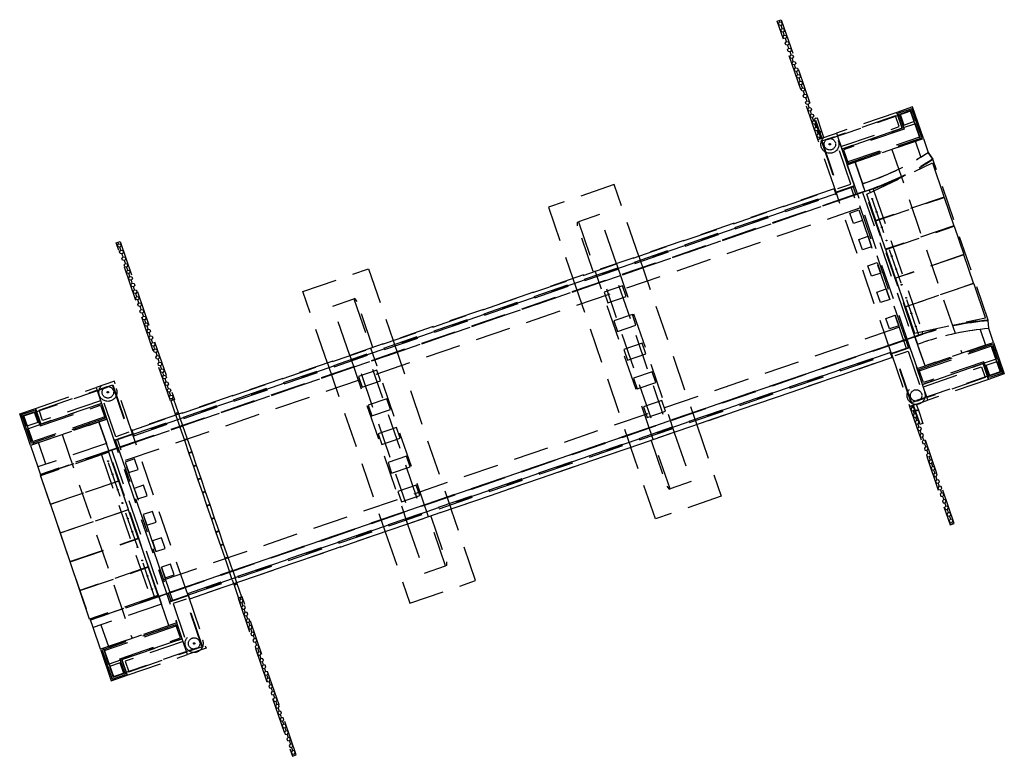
# Model space of a CAD drawing. Header units: metres. Extents: x 265330 to 265500, y 576964 to 577035.
# Tile 2 of 2: x 265464 to 265500, y 577009 to 577035. Entities that reach past the tile are written whole.
import ezdxf

# ---------------------------------------------------------------- set-up
doc = ezdxf.new("R2010")
doc.units = ezdxf.units.M
for name, pattern in [('AM-AS', [16, 10, -2, 2, -2]), ('DASHED', [19.05, 12.7, -6.35]), ('NLCS-HIDDEN', [4, 2, -2]), ('XX-HIDDEN', [4, 2, -2])]:
    doc.linetypes.add(name, pattern=pattern)
for name, color, linetype, lineweight in [('N-CO-AM-AS-G', 10, 'AM-AS', 9), ('N-CO-BC-BETONVORM-G', 50, 'Continuous', 25), ('N-CO-BC-BETONVORM-GN', 10, 'XX-HIDDEN', 9), ('N-CO-HC-HOUTVORM-G', 30, 'Continuous', 25), ('N-CO-KL-ET_LS_OV_ARMATUUR-G', 7, 'Continuous', 9), ('N-CO-MW-METSELWERKVORM-GN', 10, 'XX-HIDDEN', 9), ('N-CO-MW-METSELWERKVORM_NATUURSTEEN-G', 240, 'Continuous', 9), ('N-WA-GC-DAMWAND_BETON-G', 50, 'Continuous', 9), ('N-WA-GC-DAMWAND_BETON-GN', 10, 'XX-HIDDEN', 9), ('N-WA-VH-VERHARDING_ASFALT-A', 252, 'Continuous', 9), ('N-WE-BC-BETONVORM_PREFAB-G', 50, 'Continuous', 25), ('N-WE-BC-BETONVORM_PREFAB-GN', 10, 'NLCS-HIDDEN', 18), ('N-WE-GC-DAMWAND-G', 60, 'Continuous', 9), ('N-WE-GC-DAMWAND-GN', 10, 'XX-HIDDEN', 9), ('N-WE-HC-HOUTVORM-GV', 30, 'Continuous', 25), ('N-WE-KL-ET_MANTELBUIS_PVC-G', 10, 'Continuous', 35), ('N-WE-VH-KANTOPSLUITING-G', 251, 'Continuous', 35), ('N-WE-VH-KANTVERHARDING-G', 210, 'Continuous', 9), ('N-WE-VH-VERHARDING_ASFALT_SLIJTLAAG-G', 252, 'Continuous', 9), ('N-WE-VH-VERHARDING_SIERBESTRATING-G', 252, 'Continuous', 9)]:
    doc.layers.add(name, color=color, linetype=linetype, lineweight=lineweight)

msp = doc.modelspace()

# ---------------------------------------------------------------- linework, layer by layer
at = {"layer": 'N-CO-AM-AS-G', "color": 3, "linetype": 'DASHED', "lineweight": 25, "ltscale": 0.1, "elevation": -0.07}
for points in [[(265485.819, 577025.697), (265487.41, 577021.062)], [(265476.566, 577022.519), (265478.157, 577017.885)]]:
    msp.add_lwpolyline(points, dxfattribs=at)
at = {"layer": 'N-CO-AM-AS-G', "color": 3, "linetype": 'DASHED', "lineweight": 25, "ltscale": 0.1}
for points in [[(265486.985, 577020.916), (265485.393, 577025.55)], [(265478.583, 577018.031), (265476.991, 577022.665)]]:
    msp.add_lwpolyline(points, dxfattribs=at)
at = {"layer": 'N-CO-BC-BETONVORM-G', "color": 3, "linetype": 'DASHED', "lineweight": 25, "ltscale": 0.1}
for p, q in [((265494.588, 577029.025, 0.32), (265496.374, 577023.823, 0.32)), ((265467.602, 577019.758, 0.32), (265469.388, 577014.556, 0.32))]:
    msp.add_line(p, q, dxfattribs=at)
for points in [[(265494.035, 577030.02), (265496.549, 577022.699), (265496.832, 577022.797), (265496.651, 577023.326), (265496.469, 577023.856), (265494.682, 577029.058), (265494.585, 577029.342), (265494.319, 577030.117)], [(265497.517, 577028.858), (265495.062, 577028.014), (265494.737, 577028.96), (265497.095, 577030.087)], [(265469.625, 577014.637), (265496.138, 577023.742), (265494.351, 577028.944), (265467.839, 577019.839)], [(265497.871, 577027.827), (265495.416, 577026.983), (265495.065, 577028.005), (265497.521, 577028.848)], [(265498.226, 577026.796), (265495.77, 577025.953), (265495.419, 577026.974), (265497.875, 577027.817)], [(265498.229, 577026.786), (265495.773, 577025.943), (265496.124, 577024.922), (265498.58, 577025.765)], [(265498.583, 577025.756), (265496.127, 577024.912), (265496.452, 577023.966), (265499.005, 577024.526)], [(265467.427, 577020.882), (265469.941, 577013.562), (265469.658, 577013.464), (265469.391, 577014.24), (265469.294, 577014.524), (265467.507, 577019.725), (265467.41, 577020.009), (265467.144, 577020.785)]]:
    msp.add_lwpolyline(points, close=True, dxfattribs=at)
for points in [[(265493.62, 577029.01), (265494.254, 577029.228), (265494.351, 577028.944), (265467.839, 577019.839), (265467.741, 577020.123), (265468.375, 577020.34)], [(265494.966, 577029.155), (265494.983, 577029.107)], [(265494.345, 577028.963), (265467.832, 577019.858)], [(265494.676, 577029.077), (265494.392, 577028.979)], [(265494.682, 577029.058), (265494.399, 577028.96)], [(265494.824, 577029.106), (265494.846, 577029.043)], [(265496.469, 577023.856), (265496.185, 577023.758)], [(265496.475, 577023.837), (265496.191, 577023.74)], [(265496.611, 577023.905), (265496.589, 577023.968)], [(265496.752, 577023.953), (265496.736, 577024.002)], [(265495.601, 577023.241), (265496.235, 577023.458), (265496.138, 577023.742), (265469.625, 577014.637), (265469.722, 577014.354), (265470.356, 577014.571)], [(265496.144, 577023.723), (265469.631, 577014.618)], [(265488.625, 577020.681), (265489.507, 577018.113), (265487.142, 577017.301), (265486.26, 577019.87)], [(265467.224, 577019.628), (265467.233, 577019.6)], [(265467.366, 577019.677), (265467.375, 577019.648)], [(265467.785, 577019.842), (265467.501, 577019.744)], [(265477.432, 577016.84), (265478.315, 577014.27), (265480.679, 577015.082), (265479.797, 577017.651)], [(265469.01, 577014.426), (265469, 577014.455)], [(265469.152, 577014.475), (265469.142, 577014.503)], [(265469.584, 577014.602), (265469.3, 577014.505)]]:
    msp.add_lwpolyline(points, dxfattribs=at)
at = {"layer": 'N-CO-BC-BETONVORM-G', "color": 3, "linetype": 'DASHED', "lineweight": 25, "ltscale": 0.1, "elevation": -0.07}
for points in [[(265486.543, 577026.743), (265485.661, 577029.311), (265483.297, 577028.499), (265484.179, 577025.931)], [(265485.739, 577026.467), (265485.133, 577028.231), (265484.377, 577027.972), (265484.983, 577026.207)], [(265475.352, 577022.898), (265474.469, 577025.468), (265476.834, 577026.28), (265477.716, 577023.71)], [(265476.156, 577023.174), (265475.549, 577024.94), (265476.306, 577025.2), (265476.912, 577023.434)], [(265487.821, 577020.405), (265488.427, 577018.641), (265487.67, 577018.381), (265487.064, 577020.146)], [(265478.236, 577017.116), (265478.843, 577015.35), (265479.599, 577015.61), (265478.993, 577017.375)]]:
    msp.add_lwpolyline(points, dxfattribs=at)
at = {"layer": 'N-CO-BC-BETONVORM-G', "color": 3, "linetype": 'DASHED', "lineweight": 25, "ltscale": 0.1, "elevation": 1.302}
for points in [[(265465.393, 577017.826), (265467.849, 577018.669), (265467.498, 577019.691), (265465.043, 577018.847)], [(265465.747, 577016.795), (265468.203, 577017.638), (265467.852, 577018.66), (265465.397, 577017.816)], [(265466.101, 577015.764), (265468.557, 577016.607), (265468.206, 577017.629), (265465.751, 577016.785)], [(265466.105, 577015.754), (265468.56, 577016.598), (265468.911, 577015.576), (265466.455, 577014.733)], [(265466.459, 577014.724), (265468.914, 577015.567), (265469.265, 577014.545), (265466.809, 577013.702)]]:
    msp.add_lwpolyline(points, close=True, dxfattribs=at)
at = {"layer": 'N-CO-BC-BETONVORM-G', "color": 3, "linetype": 'DASHED', "lineweight": 25, "ltscale": 0.1}
for centre in [(265494.929, 577028.8), (265495.092, 577028.327), (265495.282, 577027.773), (265495.445, 577027.3), (265495.636, 577026.742), (265495.799, 577026.269), (265495.99, 577025.711), (265496.153, 577025.238), (265496.343, 577024.684), (265496.505, 577024.211), (265467.47, 577019.374), (265467.632, 577018.901), (265467.824, 577018.343), (265467.986, 577017.87), (265468.178, 577017.312), (265468.34, 577016.839), (265468.532, 577016.281), (265468.694, 577015.808), (265468.886, 577015.25), (265469.048, 577014.778)]:
    msp.add_circle(centre, 0.015, dxfattribs=at)
at = {"layer": 'N-CO-BC-BETONVORM-GN', "color": 3, "linetype": 'DASHED', "lineweight": 25, "ltscale": 0.1}
for p, q in [((265495.627, 577023.228), (265493.633, 577029.036)), ((265470.344, 577014.546), (265468.349, 577020.353)), ((265467.233, 577019.6, 0.012), (265469, 577014.455, 0.012)), ((265469.142, 577014.503), (265467.375, 577019.648))]:
    msp.add_line(p, q, dxfattribs=at)
for points in [[(265495.643, 577030.572), (265498.157, 577023.251)], [(265496.171, 577023.415), (265494.176, 577029.222)], [(265468.375, 577020.34), (265493.62, 577029.01)], [(265496.589, 577023.968), (265494.846, 577029.043)], [(265494.983, 577029.107), (265496.736, 577024.002)], [(265486.543, 577026.743), (265488.625, 577020.681)], [(265484.179, 577025.931), (265486.26, 577019.87)], [(265487.064, 577020.146), (265484.983, 577026.207)], [(265477.716, 577023.71), (265479.797, 577017.651)], [(265470.356, 577014.571), (265495.601, 577023.241)], [(265478.993, 577017.375), (265476.912, 577023.434)], [(265475.352, 577022.898), (265477.432, 577016.84)], [(265465.819, 577020.33), (265468.333, 577013.009)], [(265469.8, 577014.359), (265467.805, 577020.166)]]:
    msp.add_lwpolyline(points, dxfattribs=at)
for points in [[(265494.589, 577028.021), (265494.258, 577027.908), (265494.128, 577028.286), (265494.459, 577028.4)], [(265494.914, 577027.075), (265494.583, 577026.962), (265494.453, 577027.34), (265494.784, 577027.454)], [(265495.238, 577026.13), (265494.907, 577026.016), (265494.778, 577026.394), (265495.109, 577026.508)], [(265495.563, 577025.184), (265495.232, 577025.07), (265495.102, 577025.448), (265495.433, 577025.562)], [(265495.888, 577024.238), (265495.557, 577024.124), (265495.427, 577024.503), (265495.758, 577024.616)], [(265468.218, 577018.965), (265468.549, 577019.079), (265468.419, 577019.457), (265468.088, 577019.343)], [(265468.543, 577018.019), (265468.874, 577018.133), (265468.744, 577018.511), (265468.413, 577018.397)], [(265468.868, 577017.073), (265469.199, 577017.187), (265469.069, 577017.565), (265468.738, 577017.452)], [(265469.192, 577016.128), (265469.523, 577016.241), (265469.393, 577016.62), (265469.062, 577016.506)], [(265469.517, 577015.182), (265469.848, 577015.295), (265469.718, 577015.674), (265469.387, 577015.56)]]:
    msp.add_lwpolyline(points, close=True, dxfattribs=at)
at = {"layer": 'N-CO-BC-BETONVORM-GN', "color": 3, "linetype": 'DASHED', "lineweight": 25, "ltscale": 0.1, "elevation": -0.07}
for points in [[(265485.739, 577026.467), (265487.821, 577020.405)], [(265476.156, 577023.174), (265478.236, 577017.116)]]:
    msp.add_lwpolyline(points, dxfattribs=at)
for points in [[(265485.428, 577025.065), (265486.09, 577025.293), (265485.96, 577025.671), (265485.298, 577025.444)], [(265485.782, 577024.034), (265486.444, 577024.262), (265486.314, 577024.64), (265485.652, 577024.413)], [(265486.136, 577023.004), (265486.798, 577023.231), (265486.668, 577023.609), (265486.006, 577023.382)], [(265476.6, 577022.034), (265477.262, 577022.261), (265477.132, 577022.64), (265476.47, 577022.412)], [(265486.49, 577021.973), (265487.152, 577022.2), (265487.022, 577022.578), (265486.36, 577022.351)], [(265476.954, 577021.003), (265477.616, 577021.23), (265477.486, 577021.609), (265476.824, 577021.381)], [(265486.844, 577020.942), (265487.506, 577021.169), (265487.376, 577021.547), (265486.714, 577021.32)], [(265477.308, 577019.972), (265477.97, 577020.199), (265477.84, 577020.578), (265477.178, 577020.35)], [(265477.662, 577018.941), (265478.324, 577019.169), (265478.195, 577019.547), (265477.532, 577019.32)], [(265478.016, 577017.91), (265478.678, 577018.138), (265478.549, 577018.516), (265477.887, 577018.289)]]:
    msp.add_lwpolyline(points, close=True, dxfattribs=at)
at = {"layer": 'N-CO-HC-HOUTVORM-G', "color": 3, "linetype": 'DASHED', "lineweight": 25, "ltscale": 0.1}
for points in [[(265468.392, 577020.289), (265493.636, 577028.963), (265493.57, 577029.158), (265468.326, 577020.484)], [(265470.338, 577014.623), (265495.585, 577023.288), (265495.652, 577023.093), (265470.405, 577014.428)]]:
    msp.add_lwpolyline(points, close=True, dxfattribs=at)
for points in [[(265484.907, 577026.181), (265484.341, 577027.827), (265484.341, 577027.959), (265484.377, 577027.972), (265484.983, 577026.207)], [(265476.988, 577023.46), (265476.423, 577025.108), (265476.341, 577025.212), (265476.306, 577025.2), (265476.912, 577023.434)], [(265486.988, 577020.12), (265487.553, 577018.473), (265487.635, 577018.369), (265487.67, 577018.381), (265487.064, 577020.146)], [(265479.069, 577017.402), (265479.635, 577015.754), (265479.635, 577015.622), (265479.599, 577015.61), (265478.993, 577017.375)]]:
    msp.add_lwpolyline(points, dxfattribs=at)
at = {"layer": 'N-CO-KL-ET_LS_OV_ARMATUUR-G', "color": 3, "linetype": 'DASHED', "lineweight": 25, "ltscale": 0.1, "transparency": 33554508}
for centre, radius in [((265493.412, 577030.757), 0.325), ((265493.412, 577030.757), 0.206), ((265467.465, 577021.847), 0.325), ((265467.465, 577021.847), 0.206), ((265496.511, 577021.735), 0.325), ((265496.511, 577021.735), 0.206), ((265470.564, 577012.824), 0.325), ((265470.564, 577012.824), 0.206)]:
    msp.add_circle(centre, radius, dxfattribs=at)
at = {"layer": 'N-CO-MW-METSELWERKVORM-GN', "color": 3, "linetype": 'DASHED', "lineweight": 25, "ltscale": 0.1}
for points in [[(265495.938, 577031.836), (265496.071, 577031.448), (265496.459, 577031.582), (265496.326, 577031.969)], [(265493.583, 577031.028), (265493.11, 577030.865), (265493.695, 577029.163), (265494.168, 577029.325)], [(265496.812, 577021.626), (265496.339, 577021.464), (265495.754, 577023.166), (265496.227, 577023.329)], [(265499.167, 577022.435), (265499.033, 577022.823), (265499.421, 577022.956), (265499.555, 577022.568)], [(265467.164, 577021.955), (265467.637, 577022.117), (265468.222, 577020.415), (265467.749, 577020.253)], [(265464.81, 577021.146), (265464.943, 577020.758), (265464.555, 577020.625), (265464.422, 577021.013)], [(265470.393, 577012.554), (265470.866, 577012.716), (265470.281, 577014.419), (265469.809, 577014.256)], [(265468.038, 577011.745), (265467.905, 577012.133), (265467.517, 577012), (265467.65, 577011.612)]]:
    msp.add_lwpolyline(points, close=True, dxfattribs=at)
for points in [[(265493.81, 577030.672), (265495.901, 577031.39), (265495.768, 577031.778), (265493.678, 577031.06)], [(265494.003, 577030.113), (265496.651, 577031.023), (265496.488, 577031.497), (265496.015, 577031.334)], [(265496.581, 577022.605), (265499.229, 577023.515), (265499.392, 577023.041), (265498.919, 577022.879)], [(265496.773, 577022.047), (265498.863, 577022.764), (265498.996, 577022.377), (265496.906, 577021.659)], [(265467.2, 577021.544), (265465.119, 577020.83), (265464.989, 577021.208), (265467.07, 577021.922)], [(265467.395, 577020.977), (265464.747, 577020.067), (265464.584, 577020.54), (265465.057, 577020.703)], [(265469.974, 577013.467), (265467.326, 577012.558), (265467.488, 577012.085), (265467.961, 577012.247)], [(265470.169, 577012.9), (265468.088, 577012.185), (265468.218, 577011.807), (265470.299, 577012.521)]]:
    msp.add_lwpolyline(points, dxfattribs=at)
at = {"layer": 'N-CO-MW-METSELWERKVORM_NATUURSTEEN-G', "color": 3, "linetype": 'DASHED', "lineweight": 25, "ltscale": 0.1}
for points in [[(265494.066, 577030.083), (265496.714, 577030.993), (265496.357, 577032.033), (265495.884, 577031.871), (265496.079, 577031.303), (265493.903, 577030.556)], [(265493.84, 577030.587), (265496.015, 577031.334), (265495.821, 577031.902), (265493.645, 577031.155)], [(265492.983, 577030.927), (265493.645, 577031.155), (265494.294, 577029.263), (265493.633, 577029.036)], [(265496.277, 577021.337), (265496.939, 577021.564), (265496.289, 577023.456), (265495.627, 577023.228)], [(265496.612, 577022.668), (265499.26, 577023.578), (265499.618, 577022.537), (265499.145, 577022.375), (265498.95, 577022.942), (265496.774, 577022.195)], [(265496.743, 577022.132), (265498.919, 577022.879), (265499.114, 577022.311), (265496.939, 577021.564)], [(265467.699, 577022.244), (265467.038, 577022.017), (265467.687, 577020.126), (265468.349, 577020.353)], [(265467.233, 577021.45), (265465.057, 577020.703), (265464.862, 577021.27), (265467.038, 577022.017)], [(265464.862, 577021.27), (265465.057, 577020.703), (265467.233, 577021.45), (265467.428, 577020.882), (265464.685, 577019.94), (265464.295, 577021.075)], [(265467.364, 577020.913), (265464.716, 577020.004), (265464.358, 577021.044), (265464.831, 577021.206), (265465.026, 577020.639), (265467.202, 577021.386)], [(265470.993, 577012.654), (265470.331, 577012.427), (265469.682, 577014.318), (265470.344, 577014.546)], [(265468.156, 577011.68), (265467.961, 577012.247), (265470.136, 577012.994), (265469.942, 577013.562), (265467.199, 577012.62), (265467.588, 577011.485)], [(265469.91, 577013.498), (265467.262, 577012.589), (265467.619, 577011.548), (265468.092, 577011.711), (265467.898, 577012.278), (265470.073, 577013.025)], [(265470.136, 577012.994), (265467.961, 577012.247), (265468.156, 577011.68), (265470.331, 577012.427)]]:
    msp.add_lwpolyline(points, close=True, dxfattribs=at)
at = {"layer": 'N-WA-GC-DAMWAND_BETON-G', "color": 3, "linetype": 'DASHED', "lineweight": 25, "ltscale": 0.1}
for points in [[(265493.126, 577031.219), (265492.964, 577031.692), (265492.928, 577031.68), (265492.9, 577031.693), (265492.886, 577031.666), (265492.85, 577031.653), (265493.013, 577031.181), (265493.048, 577031.193), (265493.062, 577031.22), (265493.091, 577031.207)], [(265469.725, 577021.544), (265469.887, 577021.071), (265469.923, 577021.084), (265469.937, 577021.111), (265469.965, 577021.098), (265470.001, 577021.11), (265469.838, 577021.583), (265469.803, 577021.571), (265469.775, 577021.584), (265469.76, 577021.556)], [(265496.593, 577021.202), (265496.755, 577020.729), (265496.719, 577020.717), (265496.691, 577020.73), (265496.677, 577020.703), (265496.642, 577020.69), (265496.479, 577021.163), (265496.515, 577021.176), (265496.529, 577021.203), (265496.557, 577021.19)], [(265471.998, 577014.924), (265472.161, 577014.451), (265472.196, 577014.463), (265472.211, 577014.491), (265472.239, 577014.478), (265472.274, 577014.49), (265472.112, 577014.963), (265472.076, 577014.95), (265472.048, 577014.964), (265472.034, 577014.936)]]:
    msp.add_lwpolyline(points, close=True, dxfattribs=at)
for points in [[(265493.201, 577031.002), (265493.126, 577031.219), (265493.091, 577031.207), (265493.062, 577031.22), (265493.048, 577031.193), (265493.013, 577031.181), (265493.087, 577030.963)], [(265496.518, 577021.42), (265496.593, 577021.202), (265496.557, 577021.19), (265496.529, 577021.203), (265496.515, 577021.176), (265496.479, 577021.163), (265496.404, 577021.381)], [(265470.066, 577020.921), (265470.001, 577021.11), (265469.965, 577021.098), (265469.937, 577021.111), (265469.923, 577021.084), (265469.887, 577021.071), (265469.952, 577020.882)], [(265471.933, 577015.113), (265471.998, 577014.924), (265472.034, 577014.936), (265472.048, 577014.964), (265472.076, 577014.95), (265472.112, 577014.963), (265472.047, 577015.152)]]:
    msp.add_lwpolyline(points, dxfattribs=at)
at = {"layer": 'N-WA-GC-DAMWAND_BETON-GN', "color": 3, "linetype": 'DASHED', "lineweight": 25, "ltscale": 0.1}
for points in [[(265469.952, 577020.882), (265470.05, 577020.598), (265470.085, 577020.611), (265470.099, 577020.638), (265470.128, 577020.625), (265470.163, 577020.637), (265470.066, 577020.921)], [(265471.933, 577015.113), (265471.836, 577015.397), (265471.872, 577015.409), (265471.886, 577015.437), (265471.914, 577015.423), (265471.95, 577015.436), (265472.047, 577015.152)]]:
    msp.add_lwpolyline(points, dxfattribs=at)
for points in [[(265470.05, 577020.598), (265470.212, 577020.126), (265470.248, 577020.138), (265470.262, 577020.165), (265470.29, 577020.152), (265470.326, 577020.165), (265470.163, 577020.637), (265470.128, 577020.625), (265470.099, 577020.638), (265470.085, 577020.611)], [(265470.212, 577020.126), (265470.374, 577019.653), (265470.41, 577019.665), (265470.424, 577019.693), (265470.452, 577019.679), (265470.488, 577019.692), (265470.326, 577020.165), (265470.29, 577020.152), (265470.262, 577020.165), (265470.248, 577020.138)], [(265470.374, 577019.653), (265470.537, 577019.18), (265470.572, 577019.192), (265470.587, 577019.22), (265470.615, 577019.207), (265470.65, 577019.219), (265470.488, 577019.692), (265470.452, 577019.679), (265470.424, 577019.693), (265470.41, 577019.665)], [(265470.537, 577019.18), (265470.699, 577018.707), (265470.735, 577018.719), (265470.749, 577018.747), (265470.777, 577018.734), (265470.813, 577018.746), (265470.65, 577019.219), (265470.615, 577019.207), (265470.587, 577019.22), (265470.572, 577019.192)], [(265470.699, 577018.707), (265470.862, 577018.234), (265470.897, 577018.246), (265470.911, 577018.274), (265470.94, 577018.261), (265470.975, 577018.273), (265470.813, 577018.746), (265470.777, 577018.734), (265470.749, 577018.747), (265470.735, 577018.719)], [(265470.862, 577018.234), (265471.024, 577017.761), (265471.06, 577017.773), (265471.074, 577017.801), (265471.102, 577017.788), (265471.138, 577017.8), (265470.975, 577018.273), (265470.94, 577018.261), (265470.911, 577018.274), (265470.897, 577018.246)], [(265471.024, 577017.761), (265471.186, 577017.288), (265471.222, 577017.3), (265471.236, 577017.328), (265471.264, 577017.315), (265471.3, 577017.327), (265471.138, 577017.8), (265471.102, 577017.788), (265471.074, 577017.801), (265471.06, 577017.773)], [(265471.186, 577017.288), (265471.349, 577016.815), (265471.384, 577016.828), (265471.399, 577016.855), (265471.427, 577016.842), (265471.462, 577016.854), (265471.3, 577017.327), (265471.264, 577017.315), (265471.236, 577017.328), (265471.222, 577017.3)], [(265471.349, 577016.815), (265471.511, 577016.342), (265471.547, 577016.355), (265471.561, 577016.382), (265471.589, 577016.369), (265471.625, 577016.381), (265471.462, 577016.854), (265471.427, 577016.842), (265471.399, 577016.855), (265471.384, 577016.828)], [(265471.511, 577016.342), (265471.674, 577015.87), (265471.709, 577015.882), (265471.723, 577015.909), (265471.752, 577015.896), (265471.787, 577015.908), (265471.625, 577016.381), (265471.589, 577016.369), (265471.561, 577016.382), (265471.547, 577016.355)], [(265471.674, 577015.87), (265471.836, 577015.397), (265471.872, 577015.409), (265471.886, 577015.437), (265471.914, 577015.423), (265471.95, 577015.436), (265471.787, 577015.908), (265471.752, 577015.896), (265471.723, 577015.909), (265471.709, 577015.882)]]:
    msp.add_lwpolyline(points, close=True, dxfattribs=at)
at = {"layer": 'N-WA-VH-VERHARDING_ASFALT-A', "color": 3, "linetype": 'DASHED', "lineweight": 25, "ltscale": 0.1}
for points in [[(265467.41, 577020.009), (265464.951, 577019.165), (265465.048, 577018.881), (265467.507, 577019.725)], [(265469.391, 577014.24), (265466.932, 577013.395), (265466.835, 577013.679), (265469.294, 577014.524)]]:
    msp.add_lwpolyline(points, close=True, dxfattribs=at)
for points in [[(265467.501, 577019.744), (265465.042, 577018.9)], [(265469.3, 577014.505), (265466.841, 577013.66)]]:
    msp.add_lwpolyline(points, dxfattribs=at)
at = {"layer": 'N-WE-BC-BETONVORM_PREFAB-G', "color": 3, "linetype": 'DASHED', "lineweight": 25, "ltscale": 0.1}
for points in [[(265495.821, 577031.902), (265496.015, 577031.334), (265493.84, 577030.587), (265494.035, 577030.02), (265496.778, 577030.961), (265496.388, 577032.097)], [(265499.114, 577022.311), (265498.919, 577022.879), (265496.743, 577022.132), (265496.549, 577022.699), (265499.292, 577023.641), (265499.682, 577022.506)]]:
    msp.add_lwpolyline(points, close=True, dxfattribs=at)
at = {"layer": 'N-WE-BC-BETONVORM_PREFAB-GN', "color": 3, "linetype": 'DASHED', "lineweight": 25, "ltscale": 0.1}
msp.add_lwpolyline([(265494.035, 577030.02), (265496.664, 577030.923), (265496.313, 577031.944), (265493.136, 577030.853), (265493.746, 577029.074), (265494.295, 577029.263)], close=True, dxfattribs=at)
for points in [[(265464.798, 577019.979), (265464.447, 577021.001), (265467.625, 577022.092), (265468.236, 577020.314)], [(265467.312, 577012.659), (265467.663, 577011.637), (265470.84, 577012.729), (265470.23, 577014.507)]]:
    msp.add_lwpolyline(points, dxfattribs=at)
at = {"layer": 'N-WE-GC-DAMWAND-G', "color": 3, "linetype": 'DASHED', "lineweight": 25, "ltscale": 0.1}
for points in [[(265491.522, 577035.183), (265491.664, 577035.232), (265493.125, 577030.976), (265492.983, 577030.927)], [(265467.762, 577027.214), (265467.904, 577027.263), (265469.853, 577021.588), (265469.711, 577021.539)], [(265497.738, 577017.081), (265497.88, 577017.13), (265496.419, 577021.386), (265496.277, 577021.337)], [(265474.095, 577008.771), (265474.237, 577008.82), (265472.289, 577014.495), (265472.147, 577014.446)]]:
    msp.add_lwpolyline(points, close=True, dxfattribs=at)
at = {"layer": 'N-WE-GC-DAMWAND-GN', "color": 3, "linetype": 'DASHED', "lineweight": 25, "ltscale": 0.1}
for points in [[(265491.701, 577035.076), (265491.656, 577035.024), (265491.588, 577035.037), (265491.565, 577035.103), (265491.611, 577035.155), (265491.679, 577035.142)], [(265491.782, 577034.84), (265491.737, 577034.787), (265491.669, 577034.801), (265491.646, 577034.866), (265491.692, 577034.918), (265491.76, 577034.905)], [(265491.864, 577034.603), (265491.818, 577034.551), (265491.75, 577034.564), (265491.728, 577034.63), (265491.773, 577034.682), (265491.841, 577034.669)], [(265491.945, 577034.367), (265491.899, 577034.315), (265491.831, 577034.328), (265491.809, 577034.393), (265491.854, 577034.446), (265491.922, 577034.432)], [(265492.026, 577034.13), (265491.981, 577034.078), (265491.913, 577034.091), (265491.89, 577034.157), (265491.936, 577034.209), (265492.004, 577034.196)], [(265492.107, 577033.894), (265492.062, 577033.842), (265491.994, 577033.855), (265491.971, 577033.92), (265492.017, 577033.973), (265492.085, 577033.959)], [(265492.188, 577033.657), (265492.143, 577033.605), (265492.075, 577033.618), (265492.052, 577033.684), (265492.098, 577033.736), (265492.166, 577033.723)], [(265492.27, 577033.421), (265492.224, 577033.369), (265492.156, 577033.382), (265492.134, 577033.448), (265492.179, 577033.5), (265492.247, 577033.487)], [(265492.351, 577033.185), (265492.305, 577033.132), (265492.237, 577033.146), (265492.215, 577033.211), (265492.26, 577033.263), (265492.328, 577033.25)], [(265492.432, 577032.948), (265492.387, 577032.896), (265492.319, 577032.909), (265492.296, 577032.975), (265492.342, 577033.027), (265492.41, 577033.014)], [(265492.513, 577032.712), (265492.468, 577032.659), (265492.4, 577032.673), (265492.377, 577032.738), (265492.423, 577032.79), (265492.491, 577032.777)], [(265492.594, 577032.475), (265492.549, 577032.423), (265492.481, 577032.436), (265492.458, 577032.502), (265492.504, 577032.554), (265492.572, 577032.541)], [(265492.676, 577032.239), (265492.63, 577032.187), (265492.562, 577032.2), (265492.54, 577032.265), (265492.585, 577032.318), (265492.653, 577032.304)], [(265492.757, 577032.002), (265492.711, 577031.95), (265492.643, 577031.963), (265492.621, 577032.029), (265492.666, 577032.081), (265492.734, 577032.068)], [(265492.838, 577031.766), (265492.793, 577031.714), (265492.725, 577031.727), (265492.702, 577031.792), (265492.748, 577031.845), (265492.816, 577031.831)], [(265492.919, 577031.529), (265492.874, 577031.477), (265492.806, 577031.49), (265492.783, 577031.556), (265492.829, 577031.608), (265492.897, 577031.595)], [(265493, 577031.293), (265492.955, 577031.241), (265492.887, 577031.254), (265492.864, 577031.32), (265492.91, 577031.372), (265492.978, 577031.359)], [(265493.082, 577031.057), (265493.036, 577031.004), (265492.968, 577031.018), (265492.946, 577031.083), (265492.991, 577031.135), (265493.059, 577031.122)], [(265467.941, 577027.107), (265467.896, 577027.055), (265467.828, 577027.068), (265467.805, 577027.133), (265467.851, 577027.186), (265467.919, 577027.172)], [(265468.023, 577026.87), (265467.977, 577026.818), (265467.909, 577026.831), (265467.887, 577026.897), (265467.932, 577026.949), (265468, 577026.936)], [(265468.104, 577026.634), (265468.058, 577026.582), (265467.99, 577026.595), (265467.968, 577026.661), (265468.013, 577026.713), (265468.081, 577026.7)], [(265468.185, 577026.398), (265468.139, 577026.345), (265468.071, 577026.359), (265468.049, 577026.424), (265468.094, 577026.476), (265468.162, 577026.463)], [(265468.266, 577026.161), (265468.221, 577026.109), (265468.153, 577026.122), (265468.13, 577026.188), (265468.176, 577026.24), (265468.244, 577026.227)], [(265468.347, 577025.925), (265468.302, 577025.872), (265468.234, 577025.886), (265468.211, 577025.951), (265468.257, 577026.003), (265468.325, 577025.99)], [(265468.429, 577025.688), (265468.383, 577025.636), (265468.315, 577025.649), (265468.293, 577025.715), (265468.338, 577025.767), (265468.406, 577025.754)], [(265468.51, 577025.452), (265468.464, 577025.4), (265468.396, 577025.413), (265468.374, 577025.478), (265468.419, 577025.531), (265468.487, 577025.517)], [(265468.591, 577025.215), (265468.545, 577025.163), (265468.477, 577025.176), (265468.455, 577025.242), (265468.5, 577025.294), (265468.568, 577025.281)], [(265468.672, 577024.979), (265468.627, 577024.927), (265468.559, 577024.94), (265468.536, 577025.005), (265468.582, 577025.058), (265468.65, 577025.044)], [(265468.753, 577024.742), (265468.708, 577024.69), (265468.64, 577024.703), (265468.617, 577024.769), (265468.663, 577024.821), (265468.731, 577024.808)], [(265468.835, 577024.506), (265468.789, 577024.454), (265468.721, 577024.467), (265468.699, 577024.533), (265468.744, 577024.585), (265468.812, 577024.572)], [(265468.916, 577024.27), (265468.87, 577024.217), (265468.802, 577024.231), (265468.78, 577024.296), (265468.825, 577024.348), (265468.893, 577024.335)], [(265468.997, 577024.033), (265468.951, 577023.981), (265468.883, 577023.994), (265468.861, 577024.06), (265468.906, 577024.112), (265468.974, 577024.099)], [(265469.078, 577023.797), (265469.033, 577023.744), (265468.965, 577023.758), (265468.942, 577023.823), (265468.988, 577023.875), (265469.056, 577023.862)], [(265469.159, 577023.56), (265469.114, 577023.508), (265469.046, 577023.521), (265469.023, 577023.587), (265469.069, 577023.639), (265469.137, 577023.626)], [(265469.241, 577023.324), (265469.195, 577023.272), (265469.127, 577023.285), (265469.105, 577023.35), (265469.15, 577023.403), (265469.218, 577023.389)], [(265469.322, 577023.087), (265469.276, 577023.035), (265469.208, 577023.048), (265469.186, 577023.114), (265469.231, 577023.166), (265469.299, 577023.153)], [(265469.403, 577022.851), (265469.357, 577022.799), (265469.289, 577022.812), (265469.267, 577022.877), (265469.312, 577022.93), (265469.38, 577022.916)], [(265469.484, 577022.614), (265469.439, 577022.562), (265469.371, 577022.575), (265469.348, 577022.641), (265469.394, 577022.693), (265469.462, 577022.68)], [(265469.565, 577022.378), (265469.52, 577022.326), (265469.452, 577022.339), (265469.429, 577022.405), (265469.475, 577022.457), (265469.543, 577022.444)], [(265469.647, 577022.142), (265469.601, 577022.089), (265469.533, 577022.103), (265469.511, 577022.168), (265469.556, 577022.22), (265469.624, 577022.207)], [(265469.728, 577021.905), (265469.682, 577021.853), (265469.614, 577021.866), (265469.592, 577021.932), (265469.637, 577021.984), (265469.705, 577021.971)], [(265469.809, 577021.669), (265469.763, 577021.616), (265469.695, 577021.63), (265469.673, 577021.695), (265469.718, 577021.747), (265469.786, 577021.734)], [(265496.434, 577021.295), (265496.366, 577021.309), (265496.32, 577021.256), (265496.343, 577021.191), (265496.411, 577021.178), (265496.456, 577021.23)], [(265496.515, 577021.059), (265496.447, 577021.072), (265496.402, 577021.02), (265496.424, 577020.954), (265496.492, 577020.941), (265496.538, 577020.993)], [(265496.596, 577020.823), (265496.528, 577020.836), (265496.483, 577020.784), (265496.505, 577020.718), (265496.573, 577020.705), (265496.619, 577020.757)], [(265496.677, 577020.586), (265496.609, 577020.599), (265496.564, 577020.547), (265496.586, 577020.482), (265496.654, 577020.468), (265496.7, 577020.521)], [(265496.759, 577020.35), (265496.691, 577020.363), (265496.645, 577020.311), (265496.668, 577020.245), (265496.736, 577020.232), (265496.781, 577020.284)], [(265496.84, 577020.113), (265496.772, 577020.126), (265496.726, 577020.074), (265496.749, 577020.009), (265496.817, 577019.995), (265496.862, 577020.048)], [(265496.921, 577019.877), (265496.853, 577019.89), (265496.808, 577019.838), (265496.83, 577019.772), (265496.898, 577019.759), (265496.944, 577019.811)], [(265497.002, 577019.64), (265496.934, 577019.654), (265496.889, 577019.601), (265496.911, 577019.536), (265496.979, 577019.523), (265497.025, 577019.575)], [(265497.083, 577019.404), (265497.015, 577019.417), (265496.97, 577019.365), (265496.992, 577019.299), (265497.06, 577019.286), (265497.106, 577019.338)], [(265497.165, 577019.167), (265497.097, 577019.181), (265497.051, 577019.128), (265497.074, 577019.063), (265497.142, 577019.05), (265497.187, 577019.102)], [(265497.246, 577018.931), (265497.178, 577018.944), (265497.132, 577018.892), (265497.155, 577018.826), (265497.223, 577018.813), (265497.268, 577018.865)], [(265497.327, 577018.695), (265497.259, 577018.708), (265497.214, 577018.656), (265497.236, 577018.59), (265497.304, 577018.577), (265497.35, 577018.629)], [(265497.408, 577018.458), (265497.34, 577018.471), (265497.295, 577018.419), (265497.317, 577018.354), (265497.385, 577018.34), (265497.431, 577018.393)], [(265497.489, 577018.222), (265497.421, 577018.235), (265497.376, 577018.183), (265497.398, 577018.117), (265497.466, 577018.104), (265497.512, 577018.156)], [(265497.571, 577017.985), (265497.503, 577017.998), (265497.457, 577017.946), (265497.48, 577017.881), (265497.548, 577017.867), (265497.593, 577017.92)], [(265497.652, 577017.749), (265497.584, 577017.762), (265497.538, 577017.71), (265497.561, 577017.644), (265497.629, 577017.631), (265497.674, 577017.683)], [(265497.733, 577017.512), (265497.665, 577017.526), (265497.62, 577017.473), (265497.642, 577017.408), (265497.71, 577017.394), (265497.756, 577017.447)], [(265497.814, 577017.276), (265497.746, 577017.289), (265497.701, 577017.237), (265497.723, 577017.171), (265497.791, 577017.158), (265497.837, 577017.21)], [(265472.304, 577014.404), (265472.236, 577014.418), (265472.19, 577014.365), (265472.213, 577014.3), (265472.281, 577014.287), (265472.326, 577014.339)], [(265472.385, 577014.168), (265472.317, 577014.181), (265472.271, 577014.129), (265472.294, 577014.063), (265472.362, 577014.05), (265472.407, 577014.102)], [(265472.466, 577013.931), (265472.398, 577013.945), (265472.353, 577013.892), (265472.375, 577013.827), (265472.443, 577013.814), (265472.489, 577013.866)], [(265472.547, 577013.695), (265472.479, 577013.708), (265472.434, 577013.656), (265472.456, 577013.591), (265472.524, 577013.577), (265472.57, 577013.629)], [(265472.628, 577013.459), (265472.56, 577013.472), (265472.515, 577013.42), (265472.537, 577013.354), (265472.605, 577013.341), (265472.651, 577013.393)], [(265472.71, 577013.222), (265472.642, 577013.235), (265472.596, 577013.183), (265472.619, 577013.118), (265472.687, 577013.104), (265472.732, 577013.157)], [(265472.791, 577012.986), (265472.723, 577012.999), (265472.677, 577012.947), (265472.7, 577012.881), (265472.768, 577012.868), (265472.813, 577012.92)], [(265472.872, 577012.749), (265472.804, 577012.763), (265472.759, 577012.71), (265472.781, 577012.645), (265472.849, 577012.631), (265472.895, 577012.684)], [(265472.953, 577012.513), (265472.885, 577012.526), (265472.84, 577012.474), (265472.862, 577012.408), (265472.93, 577012.395), (265472.976, 577012.447)], [(265473.034, 577012.276), (265472.966, 577012.29), (265472.921, 577012.237), (265472.943, 577012.172), (265473.011, 577012.159), (265473.057, 577012.211)], [(265473.116, 577012.04), (265473.048, 577012.053), (265473.002, 577012.001), (265473.025, 577011.935), (265473.093, 577011.922), (265473.138, 577011.974)], [(265473.197, 577011.803), (265473.129, 577011.817), (265473.083, 577011.764), (265473.106, 577011.699), (265473.174, 577011.686), (265473.219, 577011.738)], [(265473.278, 577011.567), (265473.21, 577011.58), (265473.165, 577011.528), (265473.187, 577011.462), (265473.255, 577011.449), (265473.301, 577011.501)], [(265473.359, 577011.331), (265473.291, 577011.344), (265473.246, 577011.292), (265473.268, 577011.226), (265473.336, 577011.213), (265473.382, 577011.265)], [(265473.44, 577011.094), (265473.372, 577011.107), (265473.327, 577011.055), (265473.349, 577010.99), (265473.417, 577010.976), (265473.463, 577011.029)], [(265473.522, 577010.858), (265473.454, 577010.871), (265473.408, 577010.819), (265473.431, 577010.753), (265473.499, 577010.74), (265473.544, 577010.792)], [(265473.603, 577010.621), (265473.535, 577010.634), (265473.489, 577010.582), (265473.512, 577010.517), (265473.58, 577010.503), (265473.625, 577010.556)], [(265473.684, 577010.385), (265473.616, 577010.398), (265473.571, 577010.346), (265473.593, 577010.28), (265473.661, 577010.267), (265473.707, 577010.319)], [(265473.765, 577010.148), (265473.697, 577010.162), (265473.652, 577010.109), (265473.674, 577010.044), (265473.742, 577010.031), (265473.788, 577010.083)], [(265473.846, 577009.912), (265473.778, 577009.925), (265473.733, 577009.873), (265473.755, 577009.807), (265473.823, 577009.794), (265473.869, 577009.846)], [(265473.928, 577009.675), (265473.86, 577009.689), (265473.814, 577009.636), (265473.837, 577009.571), (265473.905, 577009.558), (265473.95, 577009.61)], [(265474.009, 577009.439), (265473.941, 577009.452), (265473.895, 577009.4), (265473.918, 577009.334), (265473.986, 577009.321), (265474.031, 577009.373)], [(265474.09, 577009.203), (265474.022, 577009.216), (265473.977, 577009.164), (265473.999, 577009.098), (265474.067, 577009.085), (265474.113, 577009.137)], [(265474.171, 577008.966), (265474.103, 577008.979), (265474.058, 577008.927), (265474.08, 577008.862), (265474.148, 577008.848), (265474.194, 577008.901)]]:
    msp.add_lwpolyline(points, close=True, dxfattribs=at)
for points in [[(265491.611, 577035.155), (265491.593, 577035.208)], [(265491.692, 577034.918), (265491.656, 577035.024)], [(265491.755, 577034.735), (265491.737, 577034.787)], [(265491.773, 577034.682), (265491.755, 577034.735)], [(265491.854, 577034.446), (265491.818, 577034.551)], [(265491.917, 577034.262), (265491.899, 577034.315)], [(265491.936, 577034.209), (265491.917, 577034.262)], [(265492.017, 577033.973), (265491.981, 577034.078)], [(265492.08, 577033.789), (265492.062, 577033.842)], [(265492.098, 577033.736), (265492.08, 577033.789)], [(265492.179, 577033.5), (265492.143, 577033.605)], [(265492.242, 577033.316), (265492.224, 577033.369)], [(265492.26, 577033.263), (265492.242, 577033.316)], [(265492.342, 577033.027), (265492.305, 577033.132)], [(265492.405, 577032.843), (265492.387, 577032.896)], [(265492.423, 577032.79), (265492.405, 577032.843)], [(265492.504, 577032.554), (265492.468, 577032.659)], [(265492.567, 577032.37), (265492.549, 577032.423)], [(265492.585, 577032.318), (265492.567, 577032.37)], [(265492.666, 577032.081), (265492.63, 577032.187)], [(265492.729, 577031.897), (265492.711, 577031.95)], [(265492.748, 577031.845), (265492.729, 577031.897)], [(265492.829, 577031.608), (265492.793, 577031.714)], [(265492.892, 577031.425), (265492.874, 577031.477)], [(265492.91, 577031.372), (265492.892, 577031.425)], [(265492.991, 577031.135), (265492.955, 577031.241)], [(265493.054, 577030.952), (265493.036, 577031.004)], [(265467.851, 577027.186), (265467.833, 577027.238)], [(265467.932, 577026.949), (265467.896, 577027.055)], [(265467.995, 577026.766), (265467.977, 577026.818)], [(265468.013, 577026.713), (265467.995, 577026.766)], [(265468.094, 577026.476), (265468.058, 577026.582)], [(265468.158, 577026.293), (265468.139, 577026.345)], [(265468.176, 577026.24), (265468.158, 577026.293)], [(265468.257, 577026.003), (265468.221, 577026.109)], [(265468.32, 577025.82), (265468.302, 577025.872)], [(265468.338, 577025.767), (265468.32, 577025.82)], [(265468.419, 577025.531), (265468.383, 577025.636)], [(265468.482, 577025.347), (265468.464, 577025.4)], [(265468.5, 577025.294), (265468.482, 577025.347)], [(265468.582, 577025.058), (265468.545, 577025.163)], [(265468.645, 577024.874), (265468.627, 577024.927)], [(265468.663, 577024.821), (265468.645, 577024.874)], [(265468.744, 577024.585), (265468.708, 577024.69)], [(265468.807, 577024.401), (265468.789, 577024.454)], [(265468.825, 577024.348), (265468.807, 577024.401)], [(265468.906, 577024.112), (265468.87, 577024.217)], [(265468.97, 577023.928), (265468.951, 577023.981)], [(265468.988, 577023.875), (265468.97, 577023.928)], [(265469.069, 577023.639), (265469.033, 577023.744)], [(265469.132, 577023.455), (265469.114, 577023.508)], [(265469.15, 577023.403), (265469.132, 577023.455)], [(265469.231, 577023.166), (265469.195, 577023.272)], [(265469.294, 577022.982), (265469.276, 577023.035)], [(265469.312, 577022.93), (265469.294, 577022.982)], [(265469.394, 577022.693), (265469.357, 577022.799)], [(265469.457, 577022.509), (265469.439, 577022.562)], [(265469.475, 577022.457), (265469.457, 577022.509)], [(265469.556, 577022.22), (265469.52, 577022.326)], [(265469.619, 577022.037), (265469.601, 577022.089)], [(265469.637, 577021.984), (265469.619, 577022.037)], [(265469.718, 577021.747), (265469.682, 577021.853)], [(265469.782, 577021.564), (265469.763, 577021.616)], [(265496.348, 577021.361), (265496.366, 577021.309)], [(265496.411, 577021.178), (265496.447, 577021.072)], [(265496.492, 577020.941), (265496.51, 577020.888)], [(265496.51, 577020.888), (265496.528, 577020.836)], [(265496.573, 577020.705), (265496.609, 577020.599)], [(265496.654, 577020.468), (265496.673, 577020.416)], [(265496.673, 577020.416), (265496.691, 577020.363)], [(265496.736, 577020.232), (265496.772, 577020.126)], [(265496.817, 577019.995), (265496.835, 577019.943)], [(265496.835, 577019.943), (265496.853, 577019.89)], [(265496.898, 577019.759), (265496.934, 577019.654)], [(265496.979, 577019.523), (265496.997, 577019.47)], [(265496.997, 577019.47), (265497.015, 577019.417)], [(265497.06, 577019.286), (265497.097, 577019.181)], [(265497.142, 577019.05), (265497.16, 577018.997)], [(265497.16, 577018.997), (265497.178, 577018.944)], [(265497.223, 577018.813), (265497.259, 577018.708)], [(265497.304, 577018.577), (265497.322, 577018.524)], [(265497.322, 577018.524), (265497.34, 577018.471)], [(265497.385, 577018.34), (265497.421, 577018.235)], [(265497.466, 577018.104), (265497.485, 577018.051)], [(265497.485, 577018.051), (265497.503, 577017.998)], [(265497.548, 577017.867), (265497.584, 577017.762)], [(265497.629, 577017.631), (265497.647, 577017.578)], [(265497.647, 577017.578), (265497.665, 577017.526)], [(265497.71, 577017.394), (265497.746, 577017.289)], [(265497.791, 577017.158), (265497.809, 577017.105)], [(265472.218, 577014.47), (265472.236, 577014.418)], [(265472.281, 577014.287), (265472.317, 577014.181)], [(265472.362, 577014.05), (265472.38, 577013.997)], [(265472.38, 577013.997), (265472.398, 577013.945)], [(265472.443, 577013.814), (265472.479, 577013.708)], [(265472.524, 577013.577), (265472.542, 577013.525)], [(265472.542, 577013.525), (265472.56, 577013.472)], [(265472.605, 577013.341), (265472.642, 577013.235)], [(265472.687, 577013.104), (265472.705, 577013.052)], [(265472.705, 577013.052), (265472.723, 577012.999)], [(265472.768, 577012.868), (265472.804, 577012.763)], [(265472.849, 577012.631), (265472.867, 577012.579)], [(265472.867, 577012.579), (265472.885, 577012.526)], [(265472.93, 577012.395), (265472.966, 577012.29)], [(265473.011, 577012.159), (265473.03, 577012.106)], [(265473.03, 577012.106), (265473.048, 577012.053)], [(265473.093, 577011.922), (265473.129, 577011.817)], [(265473.174, 577011.686), (265473.192, 577011.633)], [(265473.192, 577011.633), (265473.21, 577011.58)], [(265473.255, 577011.449), (265473.291, 577011.344)], [(265473.336, 577011.213), (265473.354, 577011.16)], [(265473.354, 577011.16), (265473.372, 577011.107)], [(265473.417, 577010.976), (265473.454, 577010.871)], [(265473.499, 577010.74), (265473.517, 577010.687)], [(265473.517, 577010.687), (265473.535, 577010.634)], [(265473.58, 577010.503), (265473.616, 577010.398)], [(265473.661, 577010.267), (265473.679, 577010.214)], [(265473.679, 577010.214), (265473.697, 577010.162)], [(265473.742, 577010.031), (265473.778, 577009.925)], [(265473.823, 577009.794), (265473.842, 577009.741)], [(265473.842, 577009.741), (265473.86, 577009.689)], [(265473.905, 577009.558), (265473.941, 577009.452)], [(265473.986, 577009.321), (265474.004, 577009.269)], [(265474.004, 577009.269), (265474.022, 577009.216)], [(265474.067, 577009.085), (265474.103, 577008.979)], [(265474.148, 577008.848), (265474.166, 577008.796)]]:
    msp.add_lwpolyline(points, dxfattribs=at)
at = {"layer": 'N-WE-HC-HOUTVORM-GV', "color": 3, "linetype": 'DASHED', "lineweight": 25, "ltscale": 0.1}
for points in [[(265468.327, 577020.479), (265493.572, 577029.149), (265493.631, 577028.98), (265468.385, 577020.31)], [(265470.404, 577014.432), (265495.649, 577023.102), (265495.591, 577023.272), (265470.345, 577014.602)]]:
    msp.add_lwpolyline(points, dxfattribs=at)
at = {"layer": 'N-WE-KL-ET_MANTELBUIS_PVC-G', "color": 3, "linetype": 'DASHED', "lineweight": 25, "ltscale": 0.1}
msp.add_lwpolyline([(265496.549, 577022.699), (265499.178, 577023.602), (265499.529, 577022.581), (265496.351, 577021.489), (265495.74, 577023.267), (265496.289, 577023.456)], close=True, dxfattribs=at)
for centre in [(265493.412, 577030.757), (265467.465, 577021.847), (265470.564, 577012.824)]:
    msp.add_circle(centre, 0.025, dxfattribs=at)
at = {"layer": 'N-WE-VH-KANTOPSLUITING-G', "color": 3, "linetype": 'DASHED', "lineweight": 25, "ltscale": 0.1}
for points in [[(265497.118, 577030.22, -0.06008), (265494.966, 577029.155), (265494.682, 577029.058), (265494.585, 577029.341), (265494.791, 577029.412, 0.062104), (265496.948, 577030.467), (265497.118, 577030.22)], [(265499.104, 577024.435, 0.06008), (265496.752, 577023.953), (265496.469, 577023.856), (265496.566, 577023.572), (265496.773, 577023.643, -0.062104), (265499.122, 577024.136), (265499.104, 577024.435)]]:
    msp.add_lwpolyline(points, format="xyb", close=True, dxfattribs=at)
for points in [[(265494.676, 577029.077), (265494.959, 577029.174, 0.060212), (265497.106, 577030.236)], [(265497.118, 577030.22), (265496.948, 577030.467, -0.059992), (265494.868, 577029.439)], [(265496.475, 577023.837), (265496.759, 577023.934, -0.060212), (265499.105, 577024.415)]]:
    msp.add_lwpolyline(points, format="xyb", dxfattribs=at)
at = {"layer": 'N-WE-VH-KANTVERHARDING-G', "color": 3, "linetype": 'DASHED', "lineweight": 25, "ltscale": 0.1}
msp.add_lwpolyline([(265499.104, 577024.435), (265497.118, 577030.22, -0.062277), (265494.889, 577029.129), (265465.033, 577018.876), (265466.819, 577013.674), (265496.675, 577023.927, -0.062277), (265499.104, 577024.435)], format="xyb", dxfattribs=at)
at = {"layer": 'N-WE-VH-VERHARDING_ASFALT_SLIJTLAAG-G', "color": 3, "linetype": 'DASHED', "lineweight": 25, "ltscale": 0.1}
for points in [[(265494.514, 577028.471), (265468.001, 577019.366)], [(265469.462, 577015.11), (265495.975, 577024.215)]]:
    msp.add_lwpolyline(points, dxfattribs=at)
at = {"layer": 'N-WE-VH-VERHARDING_SIERBESTRATING-G', "color": 3, "linetype": 'DASHED', "lineweight": 25, "ltscale": 0.1}
for points in [[(265496.494, 577030.864), (265496.778, 577030.961), (265496.948, 577030.467)], [(265499.008, 577023.544), (265499.292, 577023.641), (265499.122, 577024.136)], [(265464.968, 577020.038), (265464.685, 577019.94), (265464.951, 577019.165)], [(265467.482, 577012.717), (265467.199, 577012.62), (265466.932, 577013.395)]]:
    msp.add_lwpolyline(points, dxfattribs=at)
for points in [[(265494.585, 577029.342), (265494.791, 577029.412, 0.054336), (265496.687, 577030.302), (265496.494, 577030.864), (265494.319, 577030.117)], [(265496.566, 577023.572), (265496.773, 577023.643, -0.054336), (265498.815, 577024.105), (265499.008, 577023.544), (265496.832, 577022.797)]]:
    msp.add_lwpolyline(points, format="xyb", close=True, dxfattribs=at)
for points in [[(265464.968, 577020.038), (265467.144, 577020.785), (265467.41, 577020.009), (265465.234, 577019.262)], [(265467.482, 577012.717), (265469.658, 577013.464), (265469.391, 577014.24), (265467.216, 577013.492)]]:
    msp.add_lwpolyline(points, close=True, dxfattribs=at)

doc.saveas('drawing.dxf')
